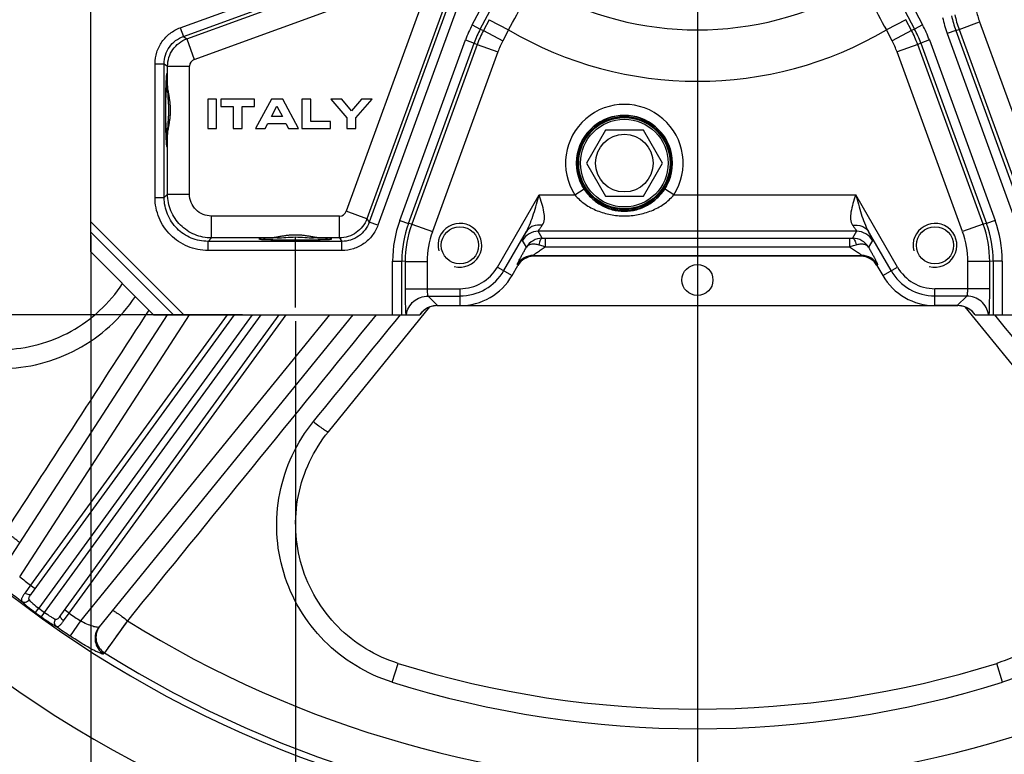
# Model space of a CAD drawing. Header units: millimetres. Extents: x 0 to 1189, y 0 to 841.
# Tile 29 of 68: x 450 to 558, y 283 to 364. Entities that reach past the tile are written whole.
import ezdxf

# ---------------------------------------------------------------- set-up
doc = ezdxf.new("R2010")
doc.units = ezdxf.units.MM
doc.header["$LTSCALE"] = 65.395
doc.linetypes.add('CENTER', pattern=[0.6, 0.375, -0.075, 0.075, -0.075])
doc.layers.get('0').update_dxf_attribs({"linetype": 'CONTINUOUS'})
doc.layers.add('3_ALL_AXES', color=7, linetype='CONTINUOUS')
doc.layers.add('LAY0001', color=7, linetype='CONTINUOUS')
doc.styles.get("Standard").update_dxf_attribs({"font": 'arial.ttf'})
doc.dimstyles.new('DIMSTYLE_2', dxfattribs={"dimtxt": 3, "dimasz": 3, "dimexe": 2, "dimexo": 1.5, "dimgap": 0.75, "dimtad": 1, "dimdec": 1, "dimlfac": 2.5, "dimdsep": 46, "dimtxsty": 'Standard', "dimblk": '_FILLED', "dimblk1": '_FILLED', "dimblk2": '_FILLED', "dimcen": 0.09, "dimadec": 1, "dimazin": 2, "dimtp": 0.5, "dimtm": 0.5, "dimtfac": 1, "dimtdec": 1, "dimtofl": 0, "dimtmove": 0, "dimatfit": 3, "dimldrblk": '_FILLED', "dimfxl": 0, "dimtolj": 1, "dimarcsym": 0})
doc.dimstyles.new('DIMSTYLE_4', dxfattribs={"dimtxt": 3, "dimasz": 3, "dimexe": 2, "dimexo": 1.5, "dimgap": 0.75, "dimtad": 1, "dimdec": 1, "dimlfac": 2.5, "dimdsep": 46, "dimtxsty": 'Standard', "dimblk": '_FILLED', "dimblk1": '_FILLED', "dimblk2": '_FILLED', "dimcen": 0.09, "dimadec": 1, "dimazin": 2, "dimtp": 0.8, "dimtm": 0.8, "dimtfac": 1, "dimtdec": 1, "dimtofl": 0, "dimtmove": 0, "dimatfit": 3, "dimldrblk": '_FILLED', "dimfxl": 0, "dimtolj": 1, "dimarcsym": 0})

# ---------------------------------------------------------------- blocks, each defined once
blk = doc.blocks.new('_FILLED')
at = {"color": 0, "linetype": 'ByBlock'}
blk.add_solid([(0, 0), (-1, 0.25), (-1, -0.25)], dxfattribs=at)
blk = doc.blocks.new('*D9')
at = {"color": 2, "linetype": 'Continuous'}
for p, q in [((501.79, 397.68), (376.74, 397.68)), ((378.74, 397.68), (378.74, 364.48)), ((378.74, 331.28), (378.74, 364.48)), ((474.87, 331.28), (376.74, 331.28))]:
    blk.add_line(p, q, dxfattribs=at)
at = {"color": 2, "linetype": 'Continuous', "xscale": 3, "yscale": 3, "zscale": 3}
for p, rotation in [((378.74, 397.68), 90), ((378.74, 331.28), 270)]:
    blk.add_blockref('_FILLED', p, dxfattribs=dict(at, rotation=rotation))
at = {"color": 2, "linetype": 'Continuous', "insert": (374.99, 364.48), "char_height": 3, "width": 6.9926, "attachment_point": 2, "rotation": 90, "line_spacing_factor": 0.9}
blk.add_mtext('166', dxfattribs=at)
blk = doc.blocks.new('*D11')
at = {"color": 2, "linetype": 'Continuous'}
for p, q in [((704.57, 569.68), (365.42, 569.68)), ((367.42, 569.68), (367.42, 450.48)), ((367.42, 331.28), (367.42, 450.48)), ((474.87, 331.28), (365.42, 331.28))]:
    blk.add_line(p, q, dxfattribs=at)
at = {"color": 2, "linetype": 'Continuous', "xscale": 3, "yscale": 3, "zscale": 3}
for p, rotation in [((367.42, 569.68), 90), ((367.42, 331.28), 270)]:
    blk.add_blockref('_FILLED', p, dxfattribs=dict(at, rotation=rotation))
at = {"color": 2, "linetype": 'Continuous', "insert": (363.67, 450.48), "char_height": 3, "width": 6.9926, "attachment_point": 2, "rotation": 90, "line_spacing_factor": 0.9}
blk.add_mtext('596', dxfattribs=at)
blk = doc.blocks.new('*D14')
at = {"color": 2, "linetype": 'Continuous'}
for p, q in [((480.67, 330.58), (480.67, 244.88)), ((568.67, 330.58), (568.67, 244.88)), ((480.67, 246.88), (524.67, 246.88)), ((568.67, 246.88), (524.67, 246.88))]:
    blk.add_line(p, q, dxfattribs=at)
at = {"color": 2, "linetype": 'Continuous', "xscale": 3, "yscale": 3, "zscale": 3, "rotation": 180}
blk.add_blockref('_FILLED', (480.67, 246.88), dxfattribs=at)
at = {"color": 2, "linetype": 'Continuous', "xscale": 3, "yscale": 3, "zscale": 3}
blk.add_blockref('_FILLED', (568.67, 246.88), dxfattribs=at)
at = {"color": 2, "linetype": 'Continuous', "insert": (524.67, 250.63), "char_height": 3, "width": 6.9926, "attachment_point": 2, "line_spacing_factor": 0.9}
blk.add_mtext('220', dxfattribs=at)
blk = doc.blocks.new('*D15')
at = {"color": 2, "linetype": 'Continuous'}
for p, q in [((524.67, 374.8), (524.67, 254.88)), ((458.27, 339.96), (458.27, 254.88)), ((458.27, 256.88), (491.47, 256.88)), ((524.67, 256.88), (491.47, 256.88))]:
    blk.add_line(p, q, dxfattribs=at)
at = {"color": 2, "linetype": 'Continuous', "xscale": 3, "yscale": 3, "zscale": 3, "rotation": 180}
blk.add_blockref('_FILLED', (458.27, 256.88), dxfattribs=at)
at = {"color": 2, "linetype": 'Continuous', "xscale": 3, "yscale": 3, "zscale": 3}
blk.add_blockref('_FILLED', (524.67, 256.88), dxfattribs=at)
at = {"color": 2, "linetype": 'Continuous', "insert": (491.47, 260.63), "char_height": 3, "width": 6.9926, "attachment_point": 2, "line_spacing_factor": 0.9}
blk.add_mtext('166', dxfattribs=at)

msp = doc.modelspace()

# ---------------------------------------------------------------- linework, layer by layer
at = {"color": 9, "linetype": 'Continuous'}
for p, q in [((468.07, 362.704), (492.006, 371.415)), ((468.412, 361.764), (492.347, 370.476)), ((500.907, 362.558), (504.462, 369.244)), ((544.885, 369.244), (548.441, 362.558)), ((500.024, 363.027), (502.492, 367.668)), ((546.855, 367.668), (549.323, 363.027)), ((497.471, 365.353), (488.759, 341.417)), ((498.41, 365.011), (489.698, 341.075)), ((501.881, 363.593), (501.249, 362.406)), ((501.881, 363.593), (503.999, 362.467)), ((547.466, 363.593), (545.349, 362.467)), ((548.098, 362.406), (547.466, 363.593)), ((468.07, 362.704), (468.412, 361.764)), ((500.024, 363.027), (500.907, 362.558)), ((500.907, 362.558), (501.249, 362.406)), ((501.249, 362.406), (503.367, 361.28)), ((503.999, 362.467), (503.367, 361.28)), ((545.98, 361.28), (545.349, 362.467)), ((548.098, 362.406), (545.98, 361.28)), ((548.441, 362.558), (548.098, 362.406)), ((549.323, 363.027), (548.441, 362.558)), ((552.943, 362.421), (552.004, 362.079)), ((552.943, 362.421), (553.304, 362.524)), ((552.943, 362.421), (560.588, 341.417)), ((468.412, 361.764), (468.786, 361.502)), ((492.091, 341.602), (499.287, 361.372)), ((493.031, 341.26), (500.226, 361.03)), ((499.287, 361.372), (500.226, 361.03)), ((500.226, 361.03), (500.569, 360.877)), ((549.121, 361.03), (548.778, 360.877)), ((550.06, 361.372), (549.121, 361.03)), ((549.121, 361.03), (556.317, 341.26)), ((550.06, 361.372), (557.256, 341.602)), ((552.004, 362.079), (559.649, 341.075)), ((500.569, 360.877), (493.405, 341.194)), ((502.823, 360.057), (495.659, 340.374)), ((500.569, 360.877), (502.823, 360.057)), ((548.778, 360.877), (546.524, 360.057)), ((553.688, 340.374), (546.524, 360.057)), ((555.942, 341.194), (548.778, 360.877)), ((465.308, 344.11), (465.308, 358.759)), ((465.308, 358.759), (466.307, 358.759)), ((466.307, 344.11), (466.307, 358.759)), ((466.307, 358.759), (466.682, 358.497)), ((511.253, 344.41), (512.263, 345.056)), ((522.094, 344.41), (521.084, 345.056)), ((465.308, 344.11), (466.307, 344.11)), ((466.682, 344.484), (466.307, 344.11)), ((502.789, 336.503), (507.354, 344.41)), ((507.354, 344.41), (511.253, 344.41)), ((522.094, 344.41), (541.993, 344.41)), ((546.558, 336.503), (541.993, 344.41)), ((488.497, 341.791), (488.759, 341.417)), ((468.456, 331.279), (458.274, 341.461)), ((489.698, 341.075), (488.759, 341.417)), ((492.091, 341.602), (493.031, 341.26)), ((493.405, 341.194), (493.031, 341.26)), ((493.405, 341.194), (495.659, 340.374)), ((555.942, 341.194), (553.688, 340.374)), ((556.317, 341.26), (555.942, 341.194)), ((557.256, 341.602), (556.317, 341.26)), ((467.325, 331.279), (458.274, 340.33)), ((471.479, 339.687), (471.104, 339.313)), ((485.492, 339.687), (485.754, 339.313)), ((503.481, 336.103), (505.96, 340.397)), ((507.687, 339.652), (507.248, 340.412)), ((542.1, 340.412), (507.248, 340.412)), ((508.019, 339.65), (541.329, 339.65)), ((508.019, 339.65), (508.019, 338.712)), ((541.329, 339.65), (541.329, 338.712)), ((542.1, 340.412), (541.66, 339.652)), ((545.866, 336.103), (543.387, 340.397)), ((471.104, 338.313), (471.104, 339.313)), ((485.754, 339.313), (471.104, 339.313)), ((485.754, 338.313), (485.754, 339.313)), ((505.946, 338.669), (505.517, 339.413)), ((508.019, 338.712), (541.329, 338.712)), ((543.831, 339.413), (543.401, 338.669)), ((485.754, 338.313), (471.104, 338.313)), ((506.753, 337.674), (506.696, 337.774)), ((506.696, 337.774), (542.651, 337.774)), ((542.651, 337.774), (542.594, 337.674)), ((491.308, 331.279), (491.308, 337.158)), ((491.308, 337.158), (492.307, 337.158)), ((492.682, 337.092), (492.307, 337.158)), ((492.307, 331.279), (492.307, 337.158)), ((492.682, 337.092), (492.682, 334.127)), ((492.682, 337.092), (495.08, 337.092)), ((495.08, 337.092), (495.08, 334.127)), ((502.789, 336.503), (504.389, 335.579)), ((505.022, 336.675), (504.965, 336.774)), ((544.382, 336.774), (544.325, 336.675)), ((544.958, 335.579), (546.558, 336.503)), ((556.666, 337.092), (554.267, 337.092)), ((554.267, 334.127), (554.267, 337.092)), ((557.04, 337.158), (556.666, 337.092)), ((556.666, 334.127), (556.666, 337.092)), ((558.039, 337.158), (557.04, 337.158)), ((557.04, 337.158), (557.04, 331.279)), ((558.039, 337.158), (558.039, 331.279)), ((492.682, 334.127), (498.674, 334.127)), ((498.674, 334.127), (498.674, 332.279)), ((556.666, 334.127), (550.674, 334.127)), ((550.674, 332.279), (550.674, 334.127)), ((495.188, 333.327), (496.237, 332.279)), ((495.188, 333.327), (498.674, 333.327)), ((554.159, 333.327), (550.674, 333.327)), ((553.111, 332.279), (554.159, 333.327)), ((450.492, 302.57), (469.068, 331.279)), ((473.217, 331.279), (451.69, 301.648)), ((475.937, 331.279), (452.576, 299.125)), ((453.223, 298.655), (476.926, 331.279)), ((455.896, 298.592), (479.645, 331.279)), ((484.396, 331.279), (457.143, 297.738)), ((451.69, 301.648), (451.079, 300.819)), ((451.69, 301.648), (452.175, 301.296)), ((452.223, 298.643), (452.576, 299.125)), ((452.873, 298.17), (453.223, 298.655)), ((455.296, 297.754), (455.896, 298.592)), ((455.896, 298.592), (455.411, 298.944)), ((457.143, 297.738), (456.028, 296.087)), ((462.286, 297.754), (459.776, 294.25)), ((462.286, 297.754), (462.043, 297.415)), ((461.444, 296.577), (461.103, 296.101)), ((461.68, 296.908), (461.444, 296.577)), ((462.043, 297.415), (461.68, 296.908)), ((460.889, 295.802), (460.688, 295.522)), ((461.103, 296.101), (460.889, 295.802)), ((459.776, 294.25), (459.676, 294.128)), ((460.416, 295.142), (460.257, 294.921)), ((491.268, 291.029), (491.914, 293.089)), ((558.079, 291.029), (557.434, 293.089))]:
    msp.add_line(p, q, dxfattribs=at)
at = {"color": 7, "linetype": 'Continuous'}
for p, q in [((458.274, 338.156), (458.274, 367.293)), ((471.074, 354.879), (471.074, 351.679)), ((472.051, 354.879), (471.074, 354.879)), ((472.051, 351.679), (472.051, 354.879)), ((472.522, 354.879), (472.522, 354.094)), ((476.176, 354.879), (472.522, 354.879)), ((476.176, 354.094), (476.176, 354.879)), ((478.037, 354.879), (476.289, 351.679)), ((479.283, 354.879), (478.037, 354.879)), ((480.998, 351.679), (479.283, 354.879)), ((481.389, 354.879), (481.389, 351.679)), ((482.367, 354.879), (481.389, 354.879)), ((482.367, 352.453), (482.367, 354.879)), ((484.542, 354.879), (486.306, 352.829)), ((485.743, 354.879), (484.542, 354.879)), ((486.794, 353.607), (485.743, 354.879)), ((487.895, 354.879), (486.794, 353.607)), ((487.284, 352.829), (489.053, 354.879)), ((489.053, 354.879), (487.895, 354.879)), ((472.522, 354.094), (473.861, 354.094)), ((473.861, 354.094), (473.861, 351.679)), ((474.837, 351.679), (474.837, 354.094)), ((474.837, 354.094), (476.176, 354.094)), ((478.037, 352.981), (478.645, 354.114)), ((478.645, 354.114), (479.266, 352.981)), ((479.266, 352.981), (478.037, 352.981)), ((484.497, 352.453), (482.367, 352.453)), ((484.497, 351.679), (484.497, 352.453)), ((486.306, 352.829), (486.306, 351.679)), ((487.284, 351.679), (487.284, 352.829)), ((471.074, 351.679), (472.051, 351.679)), ((473.861, 351.679), (474.837, 351.679)), ((476.289, 351.679), (477.355, 351.679)), ((477.355, 351.679), (477.667, 352.212)), ((477.667, 352.212), (479.616, 352.212)), ((479.616, 352.212), (479.926, 351.679)), ((479.926, 351.679), (480.998, 351.679)), ((481.389, 351.679), (484.497, 351.679)), ((486.306, 351.679), (487.284, 351.679)), ((465.151, 331.279), (458.274, 338.156)), ((542.594, 337.674), (506.753, 337.674)), ((504.389, 335.579), (505.022, 336.675)), ((544.325, 336.675), (544.958, 335.579)), ((484.278, 318.448), (495.391, 332.125)), ((496.155, 332.27), (553.192, 332.27)), ((496.237, 332.279), (498.674, 332.279)), ((553.111, 332.279), (550.674, 332.279)), ((553.956, 332.125), (565.069, 318.448)), ((449.233, 304.306), (466.686, 331.279)), ((473.959, 331.279), (451.751, 300.712)), ((454.987, 298.361), (478.903, 331.279)), ((486.973, 331.279), (459.183, 297.077)), ((465.151, 331.279), (494.288, 331.279)), ((555.06, 331.279), (590.638, 331.279))]:
    msp.add_line(p, q, dxfattribs=at)
at = {"color": 9, "linetype": 'Continuous'}
for points in [[(460.688, 295.522), (460.502, 295.263), (460.416, 295.142)], [(460.001, 294.564), (459.906, 294.432), (459.868, 294.378), (459.836, 294.333)], [(460.257, 294.921), (460.118, 294.727), (460.057, 294.642), (460.001, 294.564)]]:
    msp.add_lwpolyline(points, dxfattribs=at)
at = {"color": 7, "linetype": 'Continuous'}
msp.add_circle((516.674, 347.879), 5, dxfattribs=at)
at = {"color": 9, "linetype": 'Continuous'}
msp.add_circle((516.674, 347.879), 4.8, dxfattribs=at)
at = {"color": 7, "linetype": 'Continuous'}
for centre, radius, start, end in [((524.674, 397.679), 130.8, 73.06509, 349.87209), ((524.674, 397.679), 122.8, 71.3004, 349.20448), ((498.674, 338.879), 6.6, 270, 330), ((550.674, 338.879), 6.6, 210, 270), ((496.236, 329.881), 2.398, 102.69961, 140.86498), ((496.236, 329.883), 2.395, 101.89401, 102.70566), ((496.155, 330.267), 2.003, 100.72081, 101.89378), ((496.155, 330.265), 2.005, 99.17979, 100.7208), ((496.155, 330.265), 2.005, 98.44656, 99.17983), ((496.155, 330.265), 2.006, 90.00638, 98.44147), ((553.192, 330.265), 2.006, 81.55856, 89.99362), ((553.192, 330.265), 2.005, 80.82018, 81.55346), ((553.192, 330.265), 2.005, 79.27921, 80.82023), ((553.192, 330.267), 2.003, 78.10625, 79.2792), ((496.236, 329.881), 2.398, 140.86585, 144.34134), ((524.674, 397.679), 109.6, 252.60814, 287.39186)]:
    msp.add_arc(centre, radius, start, end, dxfattribs=at)
at = {"color": 9, "linetype": 'Continuous'}
for centre, radius, start, end in [((524.674, 397.679), 35.199, 240.75814, 299.24186), ((65.089, 600.635), 499.365, 331.51417, 331.94865), ((988.712, 603.029), 504.421, 208.05343, 208.48355), ((564.228, 366.527), 13.008, 192.00488, 199.99512), ((564.226, 366.526), 12.006, 192.00447, 199.99553), ((511.51, 356.922), 13.008, 152.00488, 159.99512), ((511.508, 356.923), 12.006, 152.00447, 159.99553), ((511.854, 356.768), 12.01, 152.00584, 159.99416), ((524.674, 397.679), 40.833, 239.58025, 300.41975), ((537.493, 356.768), 12.01, 20.00584, 27.99416), ((537.839, 356.923), 12.006, 20.00447, 27.99553), ((537.837, 356.922), 13.008, 20.00488, 27.99512), ((511.849, 356.771), 9.606, 152.00488, 159.99512), ((537.498, 356.771), 9.606, 20.00488, 27.99512), ((516.674, 347.879), 6.436, 327.38162, 212.61838), ((516.674, 347.879), 5.236, 327.38162, 212.61838), ((504.3, 337.158), 12.992, 159.99997, 180.00003), ((504.299, 337.159), 11.991, 159.99893, 180.00107), ((504.677, 337.092), 11.996, 160.0024, 179.9976), ((544.67, 337.092), 11.996, 0.0024, 19.9976), ((545.048, 337.159), 11.991, 359.99893, 20.00107), ((545.047, 337.158), 12.992, 359.99997, 20.00003), ((504.674, 337.092), 9.594, 159.99993, 180.00007), ((507.249, 338.411), 2.001, 90.04359, 149.95641), ((508.014, 367.06), 27.41, 269.31594, 270.00953), ((541.344, 365.151), 25.501, 269.9645, 270.71003), ((542.098, 338.411), 2.001, 30.04359, 89.95641), ((544.673, 337.092), 9.594, 359.99993, 20.00007), ((506.697, 335.772), 2.001, 90.04359, 149.95641), ((542.65, 335.772), 2.001, 30.04359, 89.95641), ((498.674, 338.879), 4.752, 270, 330), ((550.674, 338.879), 4.752, 210, 270), ((498.674, 338.879), 5.551, 270, 330), ((550.674, 338.879), 5.551, 210, 270), ((524.674, 397.679), 120.617, 232.04685, 232.76485), ((524.674, 397.679), 122.61, 232.04685, 232.91151), ((524.674, 397.679), 122.708, 233.81231, 234.18769), ((524.674, 397.679), 122.11, 233.81232, 234.18768), ((524.674, 397.679), 120.617, 235.23515, 235.95315), ((524.674, 397.679), 117.801, 238.02134, 301.97866), ((524.674, 397.679), 122.61, 235.08849, 235.95315), ((460.825, 295.945), 1.988, 144.64976, 145.42675), ((524.674, 397.679), 122.104, 237.89325, 302.10675), ((524.674, 397.679), 111.759, 252.60814, 287.39186)]:
    msp.add_arc(centre, radius, start, end, dxfattribs=at)
at = {"color": 2, "linetype": 'Continuous'}
for centre in [(498.674, 338.879), (550.674, 338.879)]:
    msp.add_arc(centre, 2.4, 255, 195, dxfattribs=at)
for centre, major_axis, start_param, end_param in [((466.581, 353.679), (0, 4), 5.478028, 10.2299353), ((480.674, 339.586), (4, 0), 2.3364353, 7.0883427)]:
    msp.add_ellipse(centre, major_axis=major_axis, ratio=0.0349208, start_param=start_param, end_param=end_param, dxfattribs=at)
at = {"color": 7, "linetype": 'Continuous'}
for centre, major_axis, ratio, start_param, end_param in [((506.755, 335.673), (-1.001, 1.733), 0.999188, -0.5232471, 0.5232471), ((542.593, 335.673), (1.001, 1.733), 0.999188, -0.5232471, 0.5232471), ((496.24, 329.877), (1.699, -1.699), 0.9987828, 8.6399888, 9.587646), ((553.108, 329.877), (1.699, 1.699), 0.9987828, -0.162868, 0.7847892), ((553.108, 329.877), (-1.699, -1.699), 0.9987828, 9.2619099, 10.0020317)]:
    msp.add_ellipse(centre, major_axis=major_axis, ratio=ratio, start_param=start_param, end_param=end_param, dxfattribs=at)
at = {"color": 9, "linetype": 'Continuous'}
for points, knots in [([(465.308, 358.759), (465.308, 359.185), (465.439, 360.042), (466.013, 361.204), (466.909, 362.141), (467.67, 362.558), (468.07, 362.704)], [0, 0, 0, 0, 0.2499996, 0.499998, 0.7499969, 1, 1, 1, 1]), ([(466.307, 358.759), (466.307, 359.084), (466.407, 359.737), (466.844, 360.622), (467.527, 361.336), (468.107, 361.654), (468.412, 361.764)], [0, 0, 0, 0, 0.249998, 0.499998, 0.7499985, 1, 1, 1, 1]), ([(512.263, 345.056), (512.501, 344.684), (513.066, 344.002), (514.129, 343.222), (515.352, 342.724), (516.674, 342.551), (517.995, 342.724), (519.218, 343.222), (520.282, 344.002), (520.846, 344.684), (521.084, 345.056)], [0, 0, 0, 0, 0.1264086, 0.2498907, 0.3734812, 0.499998, 0.6265194, 0.7501157, 0.8735927, 1, 1, 1, 1]), ([(471.104, 338.313), (470.35, 338.313), (468.826, 338.614), (466.899, 339.904), (465.609, 341.831), (465.308, 343.356), (465.308, 344.11)], [0, 0, 0, 0, 0.2500013, 0.4999989, 0.7499967, 1, 1, 1, 1]), ([(471.104, 339.313), (470.48, 339.312), (469.219, 339.561), (467.624, 340.629), (466.556, 342.224), (466.307, 343.486), (466.307, 344.11)], [0, 0, 0, 0, 0.2500002, 0.4999989, 0.7499978, 1, 1, 1, 1]), ([(505.96, 340.397), (506.128, 340.697), (506.412, 341.336), (506.873, 342.678), (507.16, 343.715), (507.354, 344.41)], [0, 0, 0, 0, 0.2421607, 0.4912959, 1, 1, 1, 1]), ([(507.691, 341.068), (507.991, 341.455), (507.935, 342.391), (507.653, 343.463), (507.455, 344.09), (507.354, 344.41)], [0, 0, 0, 0, 0.4293353, 0.7062377, 1, 1, 1, 1]), ([(511.253, 344.41), (511.577, 344.02), (512.34, 343.337), (513.686, 342.622), (515.15, 342.196), (516.674, 342.055), (518.197, 342.196), (519.661, 342.622), (521.007, 343.337), (521.77, 344.02), (522.094, 344.41)], [0, 0, 0, 0, 0.1253912, 0.2495876, 0.3741683, 0.4999992, 0.6258325, 0.7504174, 0.8746103, 1, 1, 1, 1]), ([(541.993, 344.41), (541.892, 344.09), (541.694, 343.463), (541.412, 342.391), (541.356, 341.455), (541.656, 341.068)], [0, 0, 0, 0, 0.2937682, 0.5706666, 1, 1, 1, 1]), ([(541.993, 344.41), (542.188, 343.715), (542.474, 342.678), (542.935, 341.336), (543.219, 340.697), (543.387, 340.397)], [0, 0, 0, 0, 0.5087043, 0.7578386, 1, 1, 1, 1]), ([(488.759, 341.417), (488.648, 341.112), (488.331, 340.533), (487.617, 339.85), (486.731, 339.412), (486.078, 339.312), (485.754, 339.313)], [0, 0, 0, 0, 0.249998, 0.4999981, 0.7499986, 1, 1, 1, 1]), ([(489.698, 341.075), (489.553, 340.675), (489.136, 339.915), (488.199, 339.018), (487.037, 338.445), (486.18, 338.313), (485.754, 338.313)], [0, 0, 0, 0, 0.2499996, 0.4999981, 0.749997, 1, 1, 1, 1]), ([(507.691, 341.068), (507.353, 341.121), (506.824, 341.085), (506.249, 340.762), (506.039, 340.525), (505.96, 340.397)], [0, 0, 0, 0, 0.5254131, 0.7679705, 1, 1, 1, 1]), ([(507.248, 340.412), (507.243, 340.417), (507.25, 340.442), (507.268, 340.478), (507.303, 340.537), (507.353, 340.612), (507.418, 340.705), (507.531, 340.86), (507.625, 340.982), (507.691, 341.068)], [0, 0, 0, 0, 0.0247162, 0.0785138, 0.1631866, 0.2778976, 0.4210357, 0.5905886, 1, 1, 1, 1]), ([(541.656, 341.068), (541.994, 341.121), (542.524, 341.085), (543.098, 340.762), (543.308, 340.525), (543.387, 340.397)], [0, 0, 0, 0, 0.5254131, 0.7679705, 1, 1, 1, 1]), ([(541.656, 341.068), (541.723, 340.982), (541.816, 340.86), (541.929, 340.705), (541.994, 340.612), (542.044, 340.537), (542.08, 340.478), (542.097, 340.442), (542.104, 340.417), (542.1, 340.412)], [0, 0, 0, 0, 0.4093904, 0.5789438, 0.7220843, 0.8367988, 0.9214771, 0.9752805, 1, 1, 1, 1]), ([(505.517, 339.413), (505.512, 339.421), (505.519, 339.454), (505.535, 339.509), (505.57, 339.595), (505.619, 339.707), (505.684, 339.845), (505.797, 340.079), (505.892, 340.265), (505.96, 340.397)], [0, 0, 0, 0, 0.0266496, 0.0818226, 0.1664094, 0.2799187, 0.4213873, 0.5895569, 1, 1, 1, 1]), ([(507.687, 339.652), (507.339, 339.653), (506.636, 339.473), (506.12, 338.964), (505.946, 338.669)], [0, 0, 0, 0, 0.5042608, 1, 1, 1, 1]), ([(507.687, 339.652), (507.645, 339.648), (507.551, 339.589), (507.454, 339.434), (507.371, 339.212), (507.334, 339.04), (507.318, 338.944)], [0, 0, 0, 0, 0.151795, 0.3663329, 0.6529372, 1, 1, 1, 1]), ([(543.401, 338.669), (543.227, 338.964), (542.711, 339.473), (542.008, 339.653), (541.66, 339.652)], [0, 0, 0, 0, 0.4957277, 1, 1, 1, 1]), ([(541.66, 339.652), (541.702, 339.648), (541.796, 339.589), (541.893, 339.434), (541.976, 339.212), (542.013, 339.04), (542.029, 338.944)], [0, 0, 0, 0, 0.151793, 0.3663305, 0.6529357, 1, 1, 1, 1]), ([(543.387, 340.397), (543.455, 340.265), (543.55, 340.079), (543.664, 339.845), (543.728, 339.707), (543.777, 339.595), (543.812, 339.509), (543.828, 339.454), (543.835, 339.421), (543.831, 339.413)], [0, 0, 0, 0, 0.4104256, 0.5785961, 0.7200667, 0.8335791, 0.91817, 0.9733476, 1, 1, 1, 1]), ([(504.965, 336.774), (504.962, 336.779), (504.967, 336.798), (504.976, 336.83), (504.997, 336.881), (505.027, 336.947), (505.065, 337.028), (505.133, 337.166), (505.237, 337.369), (505.383, 337.646), (505.554, 337.961), (505.743, 338.306), (505.877, 338.546), (505.946, 338.669)], [0, 0, 0, 0, 0.0078189, 0.0242717, 0.0495837, 0.0835716, 0.1259077, 0.1761722, 0.2985132, 0.4463526, 0.6152986, 0.8011262, 1, 1, 1, 1]), ([(505.946, 338.669), (506.002, 338.757), (506.162, 338.916), (506.497, 339.036), (506.896, 339.044), (507.173, 338.986), (507.318, 338.944)], [0, 0, 0, 0, 0.2096254, 0.435449, 0.6968766, 1, 1, 1, 1]), ([(506.696, 337.774), (506.692, 337.776), (506.709, 337.797), (506.73, 337.815), (506.778, 337.855), (506.837, 337.9), (506.91, 337.954), (507.022, 338.035), (507.177, 338.145), (507.375, 338.281), (507.657, 338.472), (507.873, 338.615), (508.019, 338.712)], [0, 0, 0, 0, 0.007916, 0.030868, 0.0675874, 0.1153339, 0.1714821, 0.2339284, 0.3718671, 0.5210314, 0.6770016, 1, 1, 1, 1]), ([(507.318, 338.944), (507.375, 338.928), (507.611, 338.858), (507.843, 338.777), (508.019, 338.712)], [0, 0, 0, 0, 0.2398102, 1, 1, 1, 1]), ([(541.329, 338.712), (541.388, 338.734), (541.619, 338.818), (541.853, 338.894), (542.029, 338.944)], [0, 0, 0, 0, 0.2581086, 1, 1, 1, 1]), ([(541.329, 338.712), (541.475, 338.615), (541.691, 338.472), (541.972, 338.281), (542.17, 338.145), (542.325, 338.036), (542.437, 337.954), (542.51, 337.9), (542.569, 337.855), (542.617, 337.815), (542.639, 337.797), (542.655, 337.776), (542.651, 337.774)], [0, 0, 0, 0, 0.3229857, 0.4789439, 0.6280977, 0.7660314, 0.8284814, 0.8846351, 0.9323881, 0.9691159, 0.9920784, 1, 1, 1, 1]), ([(542.029, 338.944), (542.174, 338.986), (542.451, 339.044), (542.85, 339.036), (543.185, 338.916), (543.345, 338.757), (543.401, 338.67)], [0, 0, 0, 0, 0.3031392, 0.5645719, 0.7903912, 1, 1, 1, 1]), ([(543.401, 338.669), (543.471, 338.546), (543.604, 338.306), (543.794, 337.961), (543.964, 337.646), (544.11, 337.369), (544.214, 337.166), (544.282, 337.029), (544.321, 336.947), (544.35, 336.881), (544.371, 336.83), (544.38, 336.798), (544.385, 336.779), (544.382, 336.774)], [0, 0, 0, 0, 0.1988095, 0.3846338, 0.5535762, 0.701426, 0.8237864, 0.8740603, 0.9164048, 0.9504004, 0.975719, 0.9921779, 1, 1, 1, 1]), ([(492.682, 334.127), (492.682, 333.571), (492.691, 332.621), (492.716, 331.671), (492.742, 331.279)], [0, 0, 0, 0, 0.5859437, 1, 1, 1, 1]), ([(495.08, 334.127), (495.08, 334.027), (495.085, 333.841), (495.103, 333.621), (495.125, 333.478), (495.143, 333.403), (495.16, 333.354), (495.179, 333.33), (495.188, 333.327)], [0, 0, 0, 0, 0.3682074, 0.6828439, 0.8058694, 0.9004726, 0.9645171, 1, 1, 1, 1]), ([(554.159, 333.327), (554.169, 333.33), (554.187, 333.354), (554.204, 333.403), (554.222, 333.478), (554.244, 333.621), (554.262, 333.841), (554.267, 334.027), (554.267, 334.127)], [0, 0, 0, 0, 0.0354728, 0.0995118, 0.1941098, 0.3171305, 0.6317599, 1, 1, 1, 1]), ([(556.605, 331.279), (556.632, 331.671), (556.656, 332.621), (556.666, 333.571), (556.666, 334.127)], [0, 0, 0, 0, 0.4140414, 1, 1, 1, 1]), ([(433.567, 332.952), (434.404, 331.773), (436.373, 329.608), (440.008, 327.167), (444.12, 325.663), (448.469, 325.186), (452.805, 325.759), (456.875, 327.352), (460.445, 329.867), (462.358, 332.07), (463.166, 333.264)], [0, 0, 0, 0, 0.125203, 0.2503746, 0.3754879, 0.5005245, 0.6254783, 0.7503574, 0.8751854, 1, 1, 1, 1]), ([(492.816, 331.279), (492.857, 331.559), (493.042, 332.109), (493.588, 332.782), (494.334, 333.224), (494.905, 333.327), (495.188, 333.327)], [0, 0, 0, 0, 0.2499849, 0.5000272, 0.750054, 1, 1, 1, 1]), ([(556.532, 331.279), (556.49, 331.559), (556.305, 332.109), (555.759, 332.782), (555.013, 333.224), (554.442, 333.327), (554.159, 333.327)], [0, 0, 0, 0, 0.2499849, 0.5000272, 0.750054, 1, 1, 1, 1]), ([(491.268, 291.029), (489.873, 291.466), (487.179, 292.686), (483.707, 295.432), (480.999, 298.933), (479.218, 302.982), (478.466, 307.338), (478.788, 311.745), (480.163, 315.941), (481.731, 318.438), (482.651, 319.569)], [0, 0, 0, 0, 0.1252049, 0.2503777, 0.3754912, 0.5005268, 0.6254787, 0.750356, 0.8751838, 1, 1, 1, 1]), ([(482.651, 319.569), (482.847, 319.41), (483.134, 319.184), (483.507, 318.906), (483.747, 318.734), (483.949, 318.599), (484.104, 318.505), (484.204, 318.455), (484.256, 318.44), (484.275, 318.443), (484.278, 318.448)], [0, 0, 0, 0, 0.3799967, 0.5512956, 0.7014128, 0.8247879, 0.9169613, 0.9749481, 0.9910263, 1, 1, 1, 1]), ([(566.696, 319.569), (567.616, 318.438), (569.185, 315.941), (570.559, 311.745), (570.881, 307.338), (570.13, 302.982), (568.348, 298.933), (565.64, 295.432), (562.169, 292.686), (559.474, 291.466), (558.079, 291.029)], [0, 0, 0, 0, 0.1248162, 0.249644, 0.3745213, 0.4994732, 0.6245088, 0.7496223, 0.8747951, 1, 1, 1, 1]), ([(450.496, 306.258), (450.499, 306.263), (450.496, 306.282), (450.465, 306.327), (450.387, 306.408), (450.249, 306.526), (450.057, 306.677), (449.818, 306.854), (449.437, 307.124), (449.131, 307.328), (448.919, 307.466)], [0, 0, 0, 0, 0.0090294, 0.0251517, 0.0832294, 0.1755051, 0.2989749, 0.4491483, 0.6204279, 1, 1, 1, 1]), ([(451.079, 300.819), (451.004, 300.717), (450.873, 300.534), (450.737, 300.304), (450.68, 300.14), (450.667, 300.038), (450.684, 299.945), (450.715, 299.894), (450.734, 299.872)], [0, 0, 0, 0, 0.3528891, 0.632491, 0.7429263, 0.8363146, 0.9188172, 1, 1, 1, 1]), ([(451.079, 300.819), (451.141, 300.773), (451.268, 300.697), (451.462, 300.633), (451.633, 300.626), (451.726, 300.678), (451.751, 300.712)], [0, 0, 0, 0, 0.3169874, 0.6001713, 0.8260324, 1, 1, 1, 1]), ([(451.751, 300.712), (451.703, 300.646), (451.616, 300.522), (451.511, 300.345), (451.463, 300.2), (451.479, 300.099), (451.503, 300.059), (451.518, 300.042)], [0, 0, 0, 0, 0.3228905, 0.601874, 0.8200034, 0.910762, 1, 1, 1, 1]), ([(450.734, 299.872), (450.79, 299.834), (450.925, 299.781), (451.22, 299.791), (451.425, 299.925), (451.518, 300.042)], [0, 0, 0, 0, 0.2352821, 0.4827413, 1, 1, 1, 1]), ([(450.734, 299.872), (450.816, 299.788), (451.015, 299.602), (451.505, 299.184), (451.922, 298.863), (452.223, 298.643)], [0, 0, 0, 0, 0.1829969, 0.4219781, 1, 1, 1, 1]), ([(451.518, 300.042), (451.573, 299.977), (451.711, 299.835), (452.057, 299.521), (452.358, 299.285), (452.576, 299.125)], [0, 0, 0, 0, 0.1833378, 0.4220944, 1, 1, 1, 1]), ([(453.223, 298.655), (453.442, 298.497), (453.76, 298.284), (454.165, 298.052), (454.342, 297.965), (454.422, 297.932)], [0, 0, 0, 0, 0.5779059, 0.8166625, 1, 1, 1, 1]), ([(460.649, 298.881), (460.653, 298.886), (460.672, 298.889), (460.724, 298.873), (460.825, 298.823), (460.981, 298.729), (461.184, 298.593), (461.426, 298.421), (461.8, 298.141), (462.089, 297.914), (462.286, 297.754)], [0, 0, 0, 0, 0.0090295, 0.0251517, 0.0832295, 0.1755052, 0.298975, 0.4491484, 0.6204281, 1, 1, 1, 1]), ([(452.873, 298.17), (453.175, 297.952), (453.61, 297.655), (454.159, 297.318), (454.397, 297.186), (454.503, 297.134)], [0, 0, 0, 0, 0.5780223, 0.8170034, 1, 1, 1, 1]), ([(454.503, 297.134), (454.449, 297.176), (454.357, 297.288), (454.275, 297.571), (454.339, 297.807), (454.422, 297.932)], [0, 0, 0, 0, 0.235282, 0.4827412, 1, 1, 1, 1]), ([(454.422, 297.932), (454.442, 297.923), (454.488, 297.913), (454.589, 297.929), (454.712, 298.019), (454.848, 298.174), (454.939, 298.295), (454.987, 298.361)], [0, 0, 0, 0, 0.089238, 0.1799966, 0.398126, 0.6771095, 1, 1, 1, 1]), ([(454.503, 297.134), (454.53, 297.123), (454.588, 297.109), (454.68, 297.122), (454.774, 297.166), (454.912, 297.27), (455.089, 297.47), (455.223, 297.652), (455.296, 297.754)], [0, 0, 0, 0, 0.0811828, 0.1636854, 0.2570737, 0.367509, 0.6471109, 1, 1, 1, 1]), ([(455.296, 297.754), (455.233, 297.8), (455.122, 297.897), (455.001, 298.061), (454.941, 298.222), (454.962, 298.326), (454.987, 298.361)], [0, 0, 0, 0, 0.3169874, 0.6001714, 0.8260325, 1, 1, 1, 1]), ([(459.183, 297.077), (459.165, 297.054), (459.081, 297.03), (458.934, 297.038), (458.725, 297.076), (458.353, 297.18), (457.812, 297.391), (457.373, 297.61), (457.143, 297.738)], [0, 0, 0, 0, 0.0403587, 0.1082287, 0.2052026, 0.328723, 0.6391342, 1, 1, 1, 1]), ([(459.183, 297.077), (459.007, 296.86), (458.745, 296.345), (458.707, 295.483), (459.024, 294.681), (459.439, 294.277), (459.676, 294.128)], [0, 0, 0, 0, 0.2495237, 0.4993446, 0.7495596, 1, 1, 1, 1]), ([(459.188, 297.073), (459.037, 296.854), (458.822, 296.348), (458.826, 295.527), (459.15, 294.772), (459.549, 294.392), (459.776, 294.25)], [0, 0, 0, 0, 0.2495347, 0.4993742, 0.7495857, 1, 1, 1, 1]), ([(459.676, 294.128), (459.667, 294.117), (459.625, 294.107), (459.505, 294.124), (459.275, 294.205), (458.921, 294.363), (458.463, 294.597), (457.923, 294.896), (457.321, 295.252), (456.681, 295.653), (456.247, 295.939), (456.028, 296.087)], [0, 0, 0, 0, 0.0101736, 0.0276695, 0.0884679, 0.1829119, 0.3074707, 0.4573434, 0.6269204, 0.8100125, 1, 1, 1, 1])]:
    msp.add_open_spline(points, degree=3, knots=knots, dxfattribs=at)
at = {"color": 2, "linetype": 'Continuous'}
for points in [[(466.682, 350.907), (466.684, 350.993), (466.699, 351.179), (466.745, 351.511), (466.807, 351.877), (466.875, 352.271), (466.936, 352.676), (466.98, 353.078), (467.003, 353.48), (467.003, 353.878), (466.98, 354.28), (466.936, 354.682), (466.875, 355.086), (466.807, 355.48), (466.745, 355.847), (466.699, 356.178), (466.684, 356.365), (466.682, 356.451)], [(483.446, 339.687), (483.359, 339.69), (483.173, 339.704), (482.841, 339.75), (482.475, 339.813), (482.081, 339.88), (481.677, 339.941), (481.275, 339.985), (480.873, 340.008), (480.474, 340.008), (480.073, 339.985), (479.671, 339.941), (479.266, 339.88), (478.872, 339.813), (478.506, 339.75), (478.174, 339.704), (477.988, 339.69), (477.902, 339.687)]]:
    msp.add_open_spline(points, degree=3, dxfattribs=at)
at = {"color": 7, "linetype": 'Continuous'}
for points, knots in [([(435.327, 334.202), (436.076, 333.147), (437.841, 331.211), (441.102, 329.037), (444.79, 327.712), (448.686, 327.314), (452.559, 327.864), (456.185, 329.327), (459.351, 331.616), (461.036, 333.608), (461.744, 334.686)], [0, 0, 0, 0, 0.125257, 0.2504736, 0.3756157, 0.5006601, 0.6255996, 0.7504457, 0.8752296, 1, 1, 1, 1]), ([(491.914, 293.089), (490.674, 293.478), (488.28, 294.563), (485.197, 297.005), (482.795, 300.119), (481.217, 303.718), (480.555, 307.588), (480.846, 311.501), (482.069, 315.226), (483.462, 317.443), (484.278, 318.448)], [0, 0, 0, 0, 0.1252578, 0.2504749, 0.3756171, 0.500661, 0.6255998, 0.7504452, 0.875229, 1, 1, 1, 1]), ([(565.069, 318.448), (565.885, 317.443), (567.278, 315.226), (568.501, 311.501), (568.792, 307.588), (568.13, 303.718), (566.553, 300.119), (564.15, 297.005), (561.068, 294.563), (558.673, 293.478), (557.434, 293.089)], [0, 0, 0, 0, 0.124771, 0.2495548, 0.3744002, 0.499339, 0.6243829, 0.7495251, 0.8747422, 1, 1, 1, 1])]:
    msp.add_open_spline(points, degree=3, knots=knots, dxfattribs=at)
at = {"color": 9, "linetype": 'Continuous'}
for points in [[(448.919, 307.466), (454.164, 315.569), (459.409, 323.672), (464.655, 331.774)], [(489.512, 331.281), (480.438, 320.104), (471.362, 308.929), (462.286, 297.754)], [(482.651, 319.569), (485.825, 323.472), (488.999, 327.376), (492.173, 331.279)], [(557.174, 331.279), (560.349, 327.376), (563.523, 323.472), (566.696, 319.569)]]:
    msp.add_open_spline(points, degree=3, dxfattribs=at)
at = {"layer": '3_ALL_AXES', "color": 9, "linetype": 'Continuous'}
for p, q in [((466.682, 355.662), (466.682, 358.497)), ((466.682, 344.484), (466.682, 351.695)), ((478.69, 339.687), (471.479, 339.687)), ((485.492, 339.687), (482.657, 339.687))]:
    msp.add_line(p, q, dxfattribs=at)
at = {"layer": '3_ALL_AXES', "color": 7, "linetype": 'Continuous'}
for p, q in [((514.595, 351.479), (512.517, 347.879)), ((518.752, 351.479), (514.595, 351.479)), ((520.831, 347.879), (518.752, 351.479)), ((512.517, 347.879), (514.595, 344.279)), ((518.752, 344.279), (520.831, 347.879)), ((514.595, 344.279), (518.752, 344.279))]:
    msp.add_line(p, q, dxfattribs=at)
at = {"layer": '3_ALL_AXES', "color": 2, "linetype": 'CENTER'}
msp.add_line((480.674, 332.079), (480.674, 339.79), dxfattribs=at)
at = {"layer": '3_ALL_AXES', "color": 7, "linetype": 'Continuous'}
for centre, radius in [((516.674, 347.879), 5.235), ((516.674, 347.879), 5.1), ((516.674, 347.879), 3.157), ((498.674, 338.879), 2.04), ((550.674, 338.879), 2.04), ((524.674, 335.079), 1.7)]:
    msp.add_circle(centre, radius, dxfattribs=at)
for centre, major_axis, start_param, end_param in [((466.581, 353.679), (0, 3.5), -0.9683134, 4.109906), ((480.674, 339.586), (3.5, 0), 2.1732793, 7.2514987)]:
    msp.add_ellipse(centre, major_axis=major_axis, ratio=0.0349208, start_param=start_param, end_param=end_param, dxfattribs=at)
for points in [[(466.682, 355.662), (466.689, 355.347), (466.752, 354.687), (466.801, 353.679), (466.752, 352.67), (466.689, 352.011), (466.682, 351.695)], [(478.69, 339.687), (479.006, 339.694), (479.665, 339.757), (480.674, 339.807), (481.682, 339.757), (482.342, 339.694), (482.657, 339.687)]]:
    msp.add_open_spline(points, degree=3, knots=[0, 0, 0, 0, 0.238267, 0.5, 0.761733, 1, 1, 1, 1], dxfattribs=at)
at = {"layer": 'LAY0001', "color": 9, "linetype": 'Continuous'}
for p, q in [((468.786, 361.502), (491.721, 369.85)), ((469.606, 359.248), (492.541, 367.596)), ((494.591, 365.547), (486.243, 342.611)), ((496.845, 364.726), (488.497, 341.791)), ((553.304, 362.524), (555.558, 363.345)), ((555.558, 363.345), (563.104, 342.611)), ((553.304, 362.524), (560.85, 341.791)), ((468.786, 361.502), (469.606, 359.248)), ((466.682, 358.497), (469.08, 358.497)), ((469.08, 344.484), (469.08, 358.497)), ((466.682, 344.484), (469.08, 344.484)), ((471.479, 339.687), (471.479, 342.085)), ((485.492, 342.085), (471.479, 342.085)), ((485.492, 339.687), (485.492, 342.085)), ((488.497, 341.791), (486.243, 342.611))]:
    msp.add_line(p, q, dxfattribs=at)
for centre, radius, start, end in [((564.585, 366.629), 9.606, 192.00488, 199.99512), ((564.59, 366.631), 12.01, 192.00584, 199.99416), ((469.88, 358.497), 0.799, 109.99461, 180.00539), ((485.492, 342.885), 0.799, 269.99461, 340.00539)]:
    msp.add_arc(centre, radius, start, end, dxfattribs=at)
for points, knots in [([(466.682, 358.497), (466.682, 358.821), (466.782, 359.474), (467.22, 360.36), (467.902, 361.074), (468.481, 361.391), (468.786, 361.502)], [0, 0, 0, 0, 0.2499903, 0.5000013, 0.750012, 1, 1, 1, 1]), ([(471.479, 339.687), (470.855, 339.687), (469.594, 339.937), (468, 341.005), (466.932, 342.599), (466.682, 343.86), (466.682, 344.484)], [0, 0, 0, 0, 0.2499914, 0.5000007, 0.75001, 1, 1, 1, 1]), ([(471.479, 342.085), (471.167, 342.085), (470.536, 342.21), (469.739, 342.744), (469.205, 343.541), (469.08, 344.172), (469.08, 344.484)], [0, 0, 0, 0, 0.2500028, 0.5000007, 0.7499986, 1, 1, 1, 1]), ([(488.497, 341.791), (488.386, 341.486), (488.068, 340.907), (487.354, 340.225), (486.469, 339.788), (485.816, 339.687), (485.492, 339.687)], [0, 0, 0, 0, 0.2499903, 0.5000013, 0.750012, 1, 1, 1, 1])]:
    msp.add_open_spline(points, degree=3, knots=knots, dxfattribs=at)

# ---------------------------------------------------------------- dimensions: what is measured, and where the dimension line sits
at = {"color": 2, "linetype": 'Continuous'}
for base, p1, p2, angle, dimstyle, picture, middle in [((367.421, 331.279), (706.074, 569.679), (476.374, 331.279), 270, 'DIMSTYLE_4', '*D11', (367.421, 450.468)), ((378.741, 331.279), (503.29, 397.679), (476.374, 331.279), 270, 'DIMSTYLE_2', '*D9', (378.741, 364.608)), ((458.274, 256.879), (524.674, 376.296), (458.274, 341.461), 180, 'DIMSTYLE_2', '*D15', (491.602, 256.879))]:
    dim = msp.add_linear_dim(base=base, p1=p1, p2=p2, angle=angle, dimstyle=dimstyle, dxfattribs=at)
    dim.commit()
    dim.dimension.update_dxf_attribs({"geometry": picture, "text_midpoint": middle, "dimtype": 160})
dim = msp.add_linear_dim(base=(568.674, 246.879), p1=(480.674, 332.079), p2=(568.674, 332.079), dimstyle='DIMSTYLE_2', dxfattribs=at)
dim.commit()
dim.dimension.update_dxf_attribs({"geometry": '*D14', "text_midpoint": (524.635, 246.879), "dimtype": 160})

doc.saveas('drawing.dxf')
